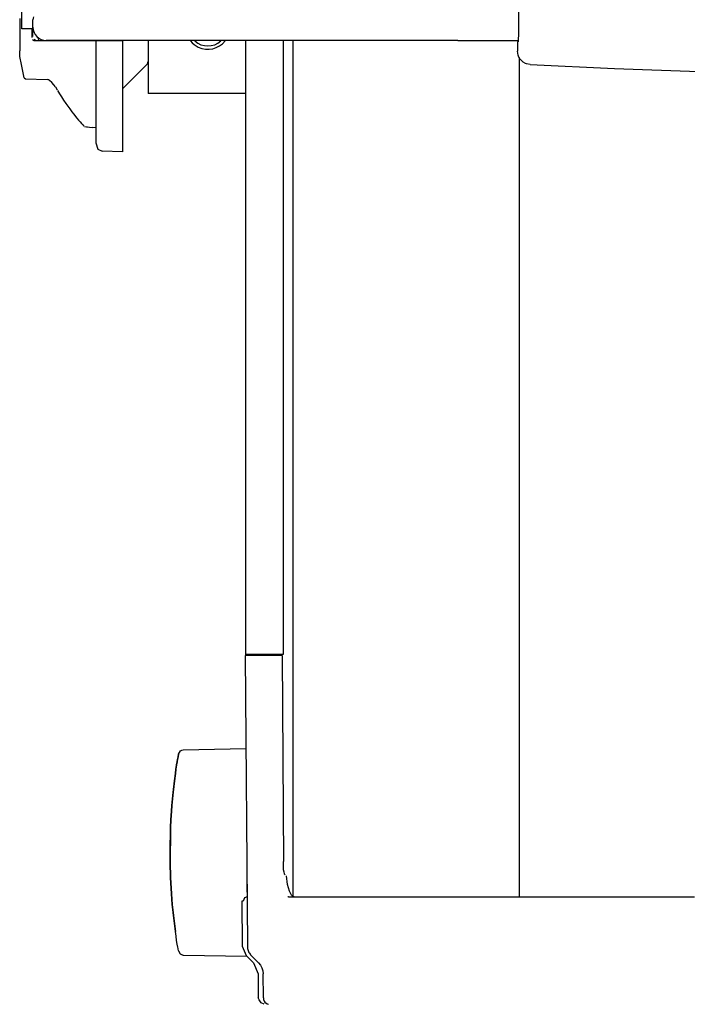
# Model space of a CAD drawing. Header units: millimetres. Extents: x -283 to 284, y -510 to 253.
# Tile 5 of 13: x -217 to -66, y -236 to -13. Entities that reach past the tile are written whole.
import ezdxf

# ---------------------------------------------------------------- set-up
doc = ezdxf.new("R2010")
doc.units = ezdxf.units.MM

msp = doc.modelspace()

# ---------------------------------------------------------------- linework, layer by layer
at = {"color": 7, "linetype": 'Continuous'}
for p, q in [((-216.5, -15.4), (-216.5, 14.6)), ((-104.25, -15.23), (-104.25, 15.23)), ((-217, -13.03), (-217, -20.35)), ((-214, -15), (-214, -13.31)), ((-214, -15.35), (-216.5, -15.4)), ((-214.28, -15.33), (-214.28, -17.31)), ((-214, -15.35), (-214, -15)), ((-214, -16.67), (-214, -15.4)), ((-104.25, -15.78), (-104.25, -15.23)), ((-214, -17.1), (-214, -16.67)), ((-213.52, -17.96), (-213.71, -17.81)), ((-212.91, -17.31), (-212.7, -18.09)), ((-104.35, -18.22), (-104.29, -17.62)), ((-104.29, -17.62), (-104.27, -16.81)), ((-104.27, -16.81), (-104.25, -15.78)), ((-213.76, -18.1), (-214.09, -17.86)), ((-200.57, -18.1), (-213.76, -18.1)), ((-213.27, -18.06), (-213.52, -17.96)), ((-213, -18.1), (-213.27, -18.06)), ((-118, -18), (-211, -18)), ((-199.8, -18.1), (-200.57, -18.1)), ((-199.8, -18.1), (-199.8, -41.12)), ((-198.35, -18.1), (-199.8, -18.1)), ((-193.8, -18.1), (-198.35, -18.1)), ((-193.8, -18.1), (-193.8, -43.17)), ((-188, -18), (-188, -30)), ((-165.95, -156.81), (-165.95, -18)), ((-157.48, -18), (-157.48, -156.81)), ((-155.28, -18), (-155.28, -211.5)), ((-118, -18), (-104.32, -18)), ((-104.35, -18.22), (-104.53, -18.4)), ((-104.53, -18.4), (-104.53, -20.45)), ((-104.53, -18.4), (-104.53, -20.45)), ((-216.96, -21.66), (-217, -20.35)), ((-216.58, -23.43), (-216.96, -21.66)), ((-104.41, -21.3), (-104.53, -20.45)), ((-104.33, -21.53), (-104.41, -21.3)), ((-104.05, -22.07), (-104.33, -21.53)), ((-104.15, -21.89), (-104.15, -211.6)), ((-103.27, -22.89), (-104.05, -22.07)), ((-215.98, -26.45), (-216.58, -23.43)), ((-188.15, -23.27), (-193.8, -28.92)), ((-188.15, -23.27), (-188, -22.79)), ((-102.75, -23.19), (-103.27, -22.89)), ((-102.52, -23.28), (-102.75, -23.19)), ((-101.68, -23.45), (-102.52, -23.28)), ((-215.98, -26.45), (-215.71, -26.65)), ((-215.71, -26.65), (-210.78, -26.83)), ((-210.48, -26.92), (-210.78, -26.83)), ((-210.25, -27.05), (-210.48, -26.92)), ((-209.73, -27.49), (-210.25, -27.05)), ((-209.27, -28.03), (-209.73, -27.49)), ((-208.95, -28.5), (-209.27, -28.03)), ((-208.95, -28.5), (-208.57, -29.15)), ((-208.48, -29.3), (-208.02, -30.07)), ((-208.02, -30.07), (-207.58, -30.77)), ((-207.58, -30.77), (-207.09, -31.52)), ((-180, -30), (-188, -30)), ((-165.95, -30), (-180, -30)), ((-207.09, -31.52), (-206.61, -32.23)), ((-206.61, -32.23), (-206.16, -32.86)), ((-206.16, -32.86), (-205.7, -33.49)), ((-205.7, -33.49), (-205.22, -34.12)), ((-205.22, -34.12), (-204.84, -34.61)), ((-204.84, -34.61), (-204.08, -35.56)), ((-204.08, -35.56), (-203.71, -36)), ((-203.71, -36), (-203.37, -36.4)), ((-203.37, -36.4), (-203.05, -36.76)), ((-203.05, -36.76), (-202.77, -37.07)), ((-202.77, -37.07), (-202.48, -37.39)), ((-202.34, -37.46), (-201.94, -37.52)), ((-201.94, -37.52), (-201.7, -37.56)), ((-201.7, -37.56), (-201.22, -37.62)), ((-201.22, -37.62), (-200.57, -37.69)), ((-199.8, -37.75), (-200.57, -37.69)), ((-199.8, -41.12), (-199.36, -42.57)), ((-199.36, -42.57), (-198.35, -43.01)), ((-193.8, -43.17), (-198.35, -43.01)), ((-166.09, -157.1), (-165.56, -222.82)), ((-165.92, -157.1), (-166.09, -157.1)), ((-165.35, -156.81), (-165.95, -156.81)), ((-165.35, -157.1), (-165.92, -157.1)), ((-161.81, -156.81), (-165.35, -156.81)), ((-161.81, -157.1), (-165.35, -157.1)), ((-165.06, -157.1), (-165.06, -156.81)), ((-164.86, -157.1), (-164.86, -156.81)), ((-161.17, -156.81), (-161.81, -156.81)), ((-161.17, -157.1), (-161.81, -157.1)), ((-160.48, -156.81), (-161.17, -156.81)), ((-160.48, -157.1), (-161.17, -157.1)), ((-158.7, -156.81), (-160.48, -156.81)), ((-158.7, -157.1), (-160.48, -157.1)), ((-159.74, -157.1), (-159.74, -156.81)), ((-158.94, -157.1), (-158.94, -156.81)), ((-157.72, -156.81), (-158.7, -156.81)), ((-157.7, -157.1), (-158.7, -157.1)), ((-157.9, -157.1), (-157.9, -156.81)), ((-157.48, -156.81), (-157.72, -156.81)), ((-157.7, -157.1), (-157.43, -203.67)), ((-181.23, -179.97), (-181.33, -180.5)), ((-181.33, -180.5), (-181.29, -180.32)), ((-181.29, -180.32), (-181.23, -179.97)), ((-181.18, -179.74), (-181.23, -179.97)), ((-181.23, -179.97), (-181.18, -179.74)), ((-181.14, -179.57), (-181.18, -179.74)), ((-181.18, -179.74), (-181.14, -179.57)), ((-181.1, -179.38), (-181.14, -179.57)), ((-181.14, -179.57), (-181.1, -179.38)), ((-181.1, -179.38), (-180.71, -178.63)), ((-180.71, -178.63), (-180.4, -178.46)), ((-180.4, -178.46), (-180.07, -178.37)), ((-180.07, -178.37), (-165.92, -178.13)), ((-181.56, -181.81), (-181.7, -182.74)), ((-181.7, -182.74), (-181.64, -182.37)), ((-181.64, -182.37), (-181.56, -181.81)), ((-181.45, -181.14), (-181.56, -181.81)), ((-181.56, -181.81), (-181.45, -181.14)), ((-181.33, -180.5), (-181.45, -181.14)), ((-181.45, -181.14), (-181.33, -180.5)), ((-181.84, -183.73), (-182.05, -185.37)), ((-182.05, -185.37), (-181.84, -183.73)), ((-181.7, -182.74), (-181.84, -183.73)), ((-181.84, -183.73), (-181.7, -182.74)), ((-182.05, -185.37), (-182.28, -187.36)), ((-182.28, -187.36), (-182.05, -185.37)), ((-182.35, -188), (-182.62, -191.01)), ((-182.62, -191.01), (-182.35, -188)), ((-182.28, -187.36), (-182.35, -188)), ((-182.35, -188), (-182.28, -187.36)), ((-182.62, -191.01), (-182.71, -192.28)), ((-182.71, -192.28), (-182.62, -191.01)), ((-182.71, -192.28), (-182.83, -194.23)), ((-182.83, -194.23), (-182.71, -192.28)), ((-182.83, -194.23), (-182.9, -195.95)), ((-182.9, -195.95), (-182.83, -194.23)), ((-182.93, -196.59), (-183, -200.9)), ((-183, -200.9), (-182.93, -196.59)), ((-182.93, -197.98), (-183, -202.3)), ((-182.9, -195.95), (-182.93, -196.59)), ((-182.93, -196.59), (-182.9, -195.95)), ((-183, -202.3), (-183, -200.9)), ((-183, -202.3), (-182.98, -204.52)), ((-182.98, -204.52), (-183, -202.3)), ((-182.98, -204.52), (-182.93, -206.61)), ((-182.93, -206.61), (-182.98, -204.52)), ((-157.42, -204.39), (-157.43, -203.67)), ((-157.4, -205.1), (-157.42, -204.39)), ((-182.93, -206.61), (-182.9, -207.25)), ((-182.9, -207.25), (-182.93, -206.61)), ((-165.7, -205.17), (-165.67, -209.67)), ((-157.37, -205.53), (-157.4, -205.1)), ((-157.29, -206.06), (-157.37, -205.53)), ((-157.21, -206.34), (-157.29, -206.06)), ((-157.15, -206.51), (-157.21, -206.34)), ((-157.05, -206.68), (-157.15, -206.51)), ((-156.48, -208.84), (-156.76, -206.91)), ((-182.9, -207.25), (-182.71, -210.92)), ((-182.71, -210.92), (-182.9, -207.25)), ((-156.07, -210.33), (-156.48, -208.84)), ((-182.71, -210.92), (-182.62, -212.19)), ((-182.62, -212.19), (-182.71, -210.92)), ((-165.67, -209.67), (-165.65, -211.65)), ((-155.99, -210.53), (-156.07, -210.33)), ((-155.57, -211.28), (-155.99, -210.53)), ((-155.35, -211.48), (-155.57, -211.28)), ((-155, -211.6), (-155.35, -211.48)), ((-182.62, -212.19), (-182.52, -213.4)), ((-182.52, -213.4), (-182.62, -212.19)), ((-182.52, -213.4), (-182.35, -215.2)), ((-182.35, -215.2), (-182.52, -213.4)), ((-166.52, -212.6), (-166.82, -212.61)), ((-166.82, -212.61), (-166.73, -222.82)), ((-166.23, -211.89), (-166.52, -212.6)), ((-165.65, -211.65), (-166.23, -211.89)), ((-156.27, -211.6), (-153.65, -211.6)), ((-153.65, -211.6), (-152.98, -211.6)), ((-152.98, -211.6), (-148.1, -211.6)), ((-148.1, -211.6), (-147.68, -211.6)), ((-147.68, -211.6), (-142.2, -211.6)), ((-142.2, -211.6), (-109.35, -211.6)), ((-109.35, -211.6), (-106.69, -211.6)), ((-106.69, -211.6), (-99.1, -211.6)), ((-99.1, -211.6), (-64.57, -211.6)), ((-182.35, -215.2), (-182.28, -215.84)), ((-182.28, -215.84), (-182.35, -215.2)), ((-182.28, -215.84), (-181.84, -219.47)), ((-181.84, -219.47), (-182.28, -215.84)), ((-181.68, -220.54), (-181.84, -219.47)), ((-181.54, -221.47), (-181.68, -220.54)), ((-181.39, -222.32), (-181.54, -221.47)), ((-181.26, -223.04), (-181.39, -222.32)), ((-181.21, -223.31), (-181.26, -223.04)), ((-181.17, -223.5), (-181.21, -223.31)), ((-181.1, -223.76), (-181.17, -223.5)), ((-181.07, -223.9), (-181.1, -223.76)), ((-180.66, -224.6), (-181.07, -223.9)), ((-180.4, -224.74), (-180.66, -224.6)), ((-180.23, -224.79), (-180.4, -224.74)), ((-180.07, -224.83), (-180.23, -224.79)), ((-180.07, -224.83), (-165.68, -225.08)), ((-166.73, -222.82), (-165.85, -224.91)), ((-165.85, -224.91), (-164.17, -226.59)), ((-164.69, -224.91), (-163.02, -226.59)), ((-164.17, -226.59), (-163.15, -229.03)), ((-163.02, -226.59), (-162.59, -227.11)), ((-163.15, -229.03), (-163.1, -234.48)), ((-162.59, -227.11), (-162.27, -227.71)), ((-162.27, -227.71), (-162.07, -228.36)), ((-162.07, -228.36), (-162, -229.03)), ((-161.94, -234.48), (-162, -229.03)), ((-162.9, -234.89), (-163.1, -234.48)), ((-162.44, -235.6), (-162.9, -234.89)), ((-161.77, -235.93), (-162.44, -235.6)), ((-161.94, -234.48), (-161.89, -234.86)), ((-161.89, -234.86), (-161.75, -235.21)), ((-161.75, -235.21), (-161.6, -235.42)), ((-161.6, -235.42), (-161.12, -235.81)), ((-161.12, -235.81), (-160.76, -235.93))]:
    msp.add_line(p, q, dxfattribs=at)
for centre, radius, start, end in [((-212.5, -13.31), 1.5, 154.1581, 180), ((-211, -15), 3, 180, 270), ((-174.5, -15), 5, 218.5711, 244.2852), ((-174.5, -15), 4.25, 226.4517, 313.5483), ((-174.5, -15), 5, 244.2857, 321.4286), ((0, 2000), 2026, 267.12327, 272.87673)]:
    msp.add_arc(centre, radius, start, end, dxfattribs=at)
for points in [[(-156.27, -211.6), (-156.29, -211.6), (-156.42, -211.61)], [(-165.56, -222.82), (-165.52, -223.29), (-165.4, -223.76), (-165.22, -224.2), (-164.96, -224.6)], [(-164.96, -224.6), (-164.83, -224.76), (-164.69, -224.91)]]:
    msp.add_spline(points, degree=3, dxfattribs=at)

doc.saveas('drawing.dxf')
